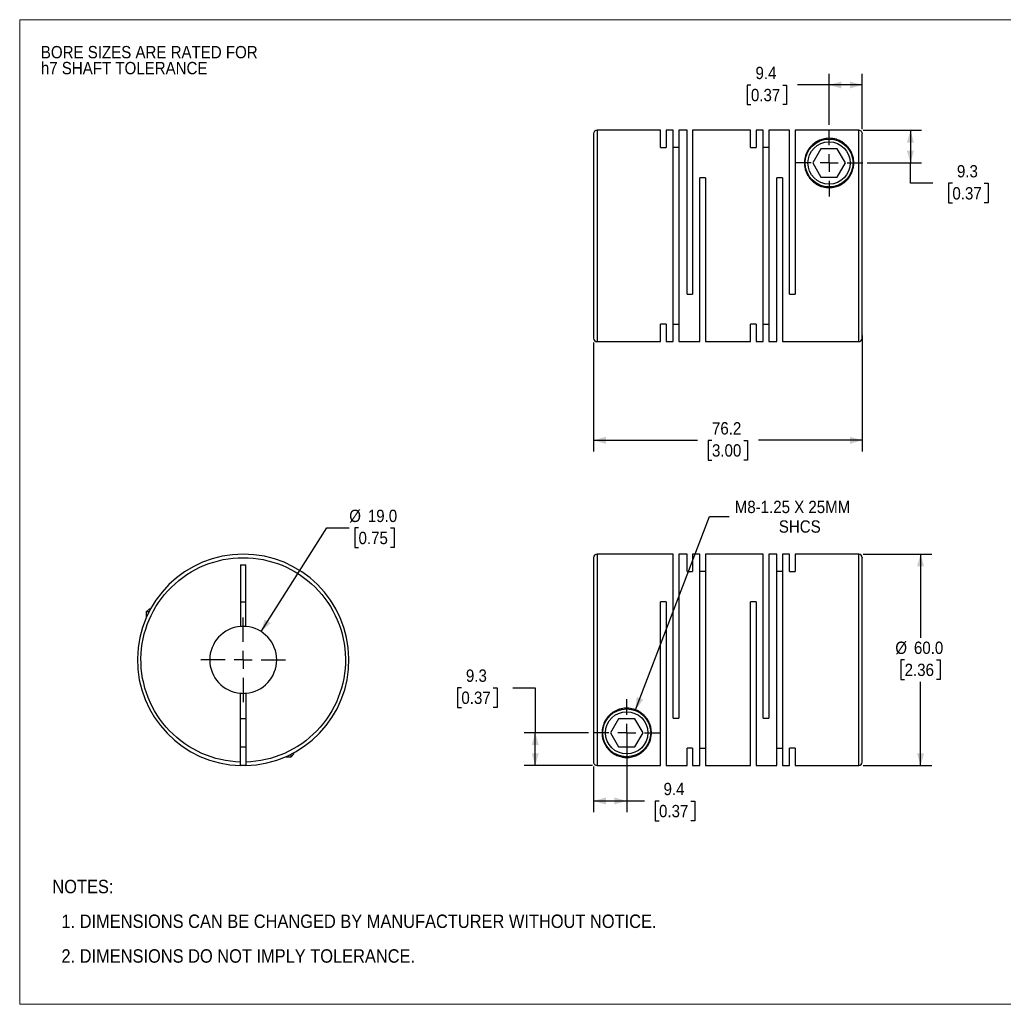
# Model space of a CAD drawing. Header units: millimetres. Extents: x 0 to 432, y 0 to 279.
# Tile 1 of 2: x 0 to 279, y 0 to 279. Entities that reach past the tile are written whole.
import ezdxf

# ---------------------------------------------------------------- set-up
doc = ezdxf.new("R2010")
doc.units = ezdxf.units.MM
doc.linetypes.add('SLD-Solid', pattern=[0])
doc.layers.add('SLD-0', color=7, linetype='SLD-Solid', lineweight=25)
doc.layers.add('TEXT', color=140, linetype='SLD-Solid', lineweight=25)
doc.styles.add('SLDTEXTSTYLE0', font='GOTHIC.TTF', dxfattribs={"width": 0.913})
doc.dimstyles.new('SLDDIMSTYLE0', dxfattribs={"dimtxt": 3.5, "dimasz": 3.5, "dimexe": 0, "dimexo": 0.0625, "dimgap": 0.875, "dimtad": 0, "dimtih": 1, "dimtoh": 1, "dimdec": 1, "dimrnd": 1e-09, "dimzin": 4, "dimdsep": 46, "dimtxsty": 'SLDTEXTSTYLE0', "dimsah": 1, "dimcen": 0, "dimadec": 0, "dimazin": 1, "dimtfac": 1, "dimtdec": 1, "dimtofl": 0, "dimtmove": 0, "dimatfit": 3, "dimfxl": 0, "dimfrac": 2, "dimtolj": 1, "dimtzin": 12, "dimarcsym": 0})
doc.dimstyles.new('SLDDIMSTYLE1', dxfattribs={"dimtxt": 3.5, "dimasz": 3.5, "dimexe": 0, "dimexo": 0.0625, "dimgap": 0.875, "dimtad": 0, "dimtih": 1, "dimtoh": 1, "dimdec": 1, "dimrnd": 1e-09, "dimzin": 12, "dimdsep": 46, "dimtxsty": 'SLDTEXTSTYLE0', "dimsah": 1, "dimcen": 0.09, "dimadec": 0, "dimazin": 3, "dimtfac": 1, "dimtdec": 1, "dimtofl": 0, "dimtmove": 0, "dimatfit": 3, "dimfxl": 0, "dimfrac": 2, "dimtolj": 1, "dimtzin": 12, "dimarcsym": 0})
doc.dimstyles.new('SLDDIMSTYLE2', dxfattribs={"dimtxt": 3.5, "dimasz": 3.5, "dimexe": 0, "dimexo": 0.0625, "dimgap": 0.875, "dimtad": 0, "dimtih": 1, "dimtoh": 1, "dimdec": 1, "dimrnd": 1e-09, "dimzin": 4, "dimdsep": 46, "dimtxsty": 'SLDTEXTSTYLE0', "dimsah": 1, "dimcen": 0.09, "dimadec": 0, "dimazin": 1, "dimtfac": 1, "dimtdec": 1, "dimtofl": 0, "dimtmove": 0, "dimatfit": 3, "dimfxl": 0, "dimfrac": 2, "dimtolj": 1, "dimtzin": 12, "dimarcsym": 0})
doc.dimstyles.new('SLDDIMSTYLE3', dxfattribs={"dimtxt": 3.5, "dimasz": 3.5, "dimexe": 0, "dimexo": 0.0625, "dimgap": 0.875, "dimtad": 0, "dimtih": 1, "dimtoh": 1, "dimdec": 1, "dimrnd": 1e-09, "dimzin": 12, "dimdsep": 46, "dimtxsty": 'SLDTEXTSTYLE0', "dimsah": 1, "dimcen": 0, "dimadec": 0, "dimazin": 3, "dimtfac": 1, "dimtdec": 1, "dimtofl": 0, "dimtmove": 0, "dimatfit": 3, "dimfxl": 0, "dimfrac": 2, "dimtolj": 1, "dimtzin": 12, "dimarcsym": 0})

# ---------------------------------------------------------------- blocks, each defined once
blk = doc.blocks.new('Block2')
at = {"color": 7, "linetype": 'SLD-Solid', "lineweight": 18}
for p, q in [((0, 279.4), (431.8, 279.4)), ((0, 279.4), (0, 0)), ((431.8, 279.4), (431.8, 0)), ((0, 0), (431.8, 0))]:
    blk.add_line(p, q, dxfattribs=at)
blk = doc.blocks.new('SW_NOTE_0_2')
at = {"layer": 'SLD-0', "color": 0, "char_height": 3.5, "attachment_point": 1, "style": 'SLDTEXTSTYLE0'}
for s, insert in [('BORE SIZES ARE RATED FOR ', (0, 4.47)), ('h7 SHAFT TOLERANCE', (0, -0.05))]:
    blk.add_mtext(s, dxfattribs=dict(at, insert=insert))
blk = doc.blocks.new('SW_NOTE_0_3')
at = {"layer": 'TEXT', "color": 0, "char_height": 3.81, "attachment_point": 1, "style": 'SLDTEXTSTYLE0'}
for s, insert in [('NOTES:', (0, 4.87)), ('  1. DIMENSIONS CAN BE CHANGED BY MANUFACTURER WITHOUT NOTICE.', (0, -4.99)), ('  2. DIMENSIONS DO NOT IMPLY TOLERANCE.', (0, -14.84))]:
    blk.add_mtext(s, dxfattribs=dict(at, insert=insert))
blk = doc.blocks.new('_D')
at = {"layer": 'SLD-0'}
for p, q in [((68.47, 105.77), (87.11, 135.17)), ((87.11, 135.17), (93.46, 135.17)), ((96.1, 135.17), (95.04, 135.17)), ((95.04, 135.17), (95.04, 129.61)), ((105.15, 135.17), (106.22, 135.17)), ((106.22, 135.17), (106.22, 129.61)), ((95.04, 129.61), (96.1, 129.61)), ((106.22, 129.61), (105.15, 129.61))]:
    blk.add_line(p, q, dxfattribs=at)
blk.add_solid([(68.47, 105.77), (71.19, 108.19), (69.5, 109.26)], dxfattribs=at)
at = {"layer": 'SLD-0', "char_height": 3.5, "attachment_point": 1, "style": 'SLDTEXTSTYLE0'}
for s, insert in [('%%c', (93.46, 140.35)), ('19.0', (98.74, 140.35)), ('0.75', (96.1, 134.08))]:
    blk.add_mtext(s, dxfattribs=dict(at, insert=insert))
blk = doc.blocks.new('SW_CENTERMARKSYMBOL_0')
at = {"layer": 'SLD-0', "color": 0}
for p, q in [((0, 5.08), (0, 12.04)), ((-5.08, 0), (-12.04, 0)), ((0, 0), (-2.54, 0)), ((0, 0), (0, 2.54)), ((0, 0), (0, -2.54)), ((0, 0), (2.54, 0)), ((5.08, 0), (12.04, 0)), ((0, -5.08), (0, -12.04))]:
    blk.add_line(p, q, dxfattribs=at)
blk = doc.blocks.new('_D_1')
at = {"layer": 'SLD-0'}
for p, q in [((125.27, 89.83), (124.21, 89.83)), ((124.21, 89.83), (124.21, 84.27)), ((134.32, 89.83), (135.39, 89.83)), ((135.39, 89.83), (135.39, 84.27)), ((139.88, 89.85), (146.23, 89.85)), ((146.23, 89.85), (146.23, 77.04)), ((124.21, 84.27), (125.27, 84.27)), ((135.39, 84.27), (134.32, 84.27)), ((161.35, 77.04), (143.05, 77.04)), ((146.23, 67.75), (146.23, 77.04)), ((162.49, 67.75), (143.05, 67.75))]:
    blk.add_line(p, q, dxfattribs=at)
for points in [[(146.23, 77.04), (145.23, 73.54), (147.23, 73.54)], [(146.23, 67.75), (147.23, 71.25), (145.23, 71.25)]]:
    blk.add_solid(points, dxfattribs=at)
at = {"layer": 'SLD-0', "char_height": 3.5, "attachment_point": 1, "style": 'SLDTEXTSTYLE0'}
for s, insert in [('9.3', (126.56, 95.01)), ('0.37', (125.27, 88.74))]:
    blk.add_mtext(s, dxfattribs=dict(at, insert=insert))
blk = doc.blocks.new('_D_2')
at = {"layer": 'SLD-0'}
for p, q in [((172.16, 75.77), (172.16, 54.52)), ((162.76, 67.48), (162.76, 54.52)), ((162.76, 57.7), (172.16, 57.7)), ((172.16, 57.7), (177.18, 57.7)), ((181.32, 57.67), (180.25, 57.67)), ((180.25, 57.67), (180.25, 52.11)), ((190.37, 57.67), (191.44, 57.67)), ((191.44, 57.67), (191.44, 52.11)), ((180.25, 52.11), (181.32, 52.11)), ((191.44, 52.11), (190.37, 52.11))]:
    blk.add_line(p, q, dxfattribs=at)
for points in [[(162.76, 57.7), (166.26, 56.7), (166.26, 58.7)], [(172.16, 57.7), (168.66, 58.7), (168.66, 56.7)]]:
    blk.add_solid(points, dxfattribs=at)
at = {"layer": 'SLD-0', "char_height": 3.5, "attachment_point": 1, "style": 'SLDTEXTSTYLE0'}
for s, insert in [('9.4', (182.61, 62.85)), ('0.37', (181.32, 56.58))]:
    blk.add_mtext(s, dxfattribs=dict(at, insert=insert))
blk = doc.blocks.new('_D_3')
at = {"layer": 'SLD-0'}
for p, q in [((239.23, 127.74), (258.68, 127.74)), ((255.5, 127.74), (255.5, 104.01)), ((250.98, 97.74), (249.91, 97.74)), ((249.91, 97.74), (249.91, 92.19)), ((260.03, 97.74), (261.09, 97.74)), ((261.09, 97.74), (261.09, 92.19)), ((249.91, 92.19), (250.98, 92.19)), ((255.5, 67.74), (255.5, 91.48)), ((261.09, 92.19), (260.03, 92.19)), ((239.23, 67.74), (258.68, 67.74))]:
    blk.add_line(p, q, dxfattribs=at)
for points in [[(255.5, 127.74), (254.5, 124.24), (256.5, 124.24)], [(255.5, 67.74), (256.5, 71.24), (254.5, 71.24)]]:
    blk.add_solid(points, dxfattribs=at)
at = {"layer": 'SLD-0', "char_height": 3.5, "attachment_point": 1, "style": 'SLDTEXTSTYLE0'}
for s, insert in [('%%c', (248.34, 102.92)), ('60.0', (253.62, 102.92)), ('2.36', (250.98, 96.66))]:
    blk.add_mtext(s, dxfattribs=dict(at, insert=insert))
blk = doc.blocks.new('_D_4')
at = {"layer": 'SLD-0'}
for p, q in [((174.67, 83.58), (195.64, 138.41)), ((195.64, 138.41), (201.2, 138.41))]:
    blk.add_line(p, q, dxfattribs=at)
blk.add_solid([(174.67, 83.58), (176.85, 86.49), (174.98, 87.21)], dxfattribs=at)
at = {"layer": 'SLD-0', "char_height": 3.5, "attachment_point": 1, "style": 'SLDTEXTSTYLE0'}
for s, insert in [('M8-1.25 X 25MM', (202.79, 142.89)), ('SHCS', (215.3, 137.33))]:
    blk.add_mtext(s, dxfattribs=dict(at, insert=insert))
blk = doc.blocks.new('SW_CENTERMARKSYMBOL_1')
at = {"layer": 'SLD-0', "color": 0}
for p, q in [((0, 5.08), (0, 9.54)), ((-5.08, 0), (-9.54, 0)), ((0, 0), (-2.54, 0)), ((0, 0), (0, 2.54)), ((0, 0), (0, -2.54)), ((0, 0), (2.54, 0)), ((5.08, 0), (9.54, 0)), ((0, -5.08), (0, -9.54))]:
    blk.add_line(p, q, dxfattribs=at)
blk = doc.blocks.new('_D_6')
at = {"layer": 'SLD-0'}
for p, q in [((162.76, 187.77), (162.76, 156.86)), ((238.96, 189.77), (238.96, 156.86)), ((162.76, 160.04), (192.2, 160.04)), ((196.34, 160.01), (195.27, 160.01)), ((195.27, 160.01), (195.27, 154.45)), ((205.39, 160.01), (206.46, 160.01)), ((206.46, 160.01), (206.46, 154.45)), ((238.96, 160.04), (209.53, 160.04)), ((195.27, 154.45), (196.34, 154.45)), ((206.46, 154.45), (205.39, 154.45))]:
    blk.add_line(p, q, dxfattribs=at)
for points in [[(162.76, 160.04), (166.26, 159.04), (166.26, 161.04)], [(238.96, 160.04), (235.46, 161.04), (235.46, 159.04)]]:
    blk.add_solid(points, dxfattribs=at)
at = {"layer": 'SLD-0', "char_height": 3.5, "attachment_point": 1, "style": 'SLDTEXTSTYLE0'}
for s, insert in [('76.2', (196.34, 165.19)), ('3.00', (196.34, 158.92))]:
    blk.add_mtext(s, dxfattribs=dict(at, insert=insert))
blk = doc.blocks.new('_D_7')
at = {"layer": 'SLD-0'}
for p, q in [((229.56, 249.55), (229.56, 264.06)), ((238.96, 248.3), (238.96, 264.06)), ((207.39, 260.86), (206.32, 260.86)), ((206.32, 260.86), (206.32, 255.3)), ((216.44, 260.86), (217.51, 260.86)), ((217.51, 260.86), (217.51, 255.3)), ((229.56, 260.88), (220.58, 260.88)), ((238.96, 260.88), (229.56, 260.88)), ((206.32, 255.3), (207.39, 255.3)), ((217.51, 255.3), (216.44, 255.3))]:
    blk.add_line(p, q, dxfattribs=at)
for points in [[(229.56, 260.88), (233.06, 259.88), (233.06, 261.88)], [(238.96, 260.88), (235.46, 261.88), (235.46, 259.88)]]:
    blk.add_solid(points, dxfattribs=at)
at = {"layer": 'SLD-0', "char_height": 3.5, "attachment_point": 1, "style": 'SLDTEXTSTYLE0'}
for s, insert in [('9.4', (208.68, 266.04)), ('0.37', (207.39, 259.77))]:
    blk.add_mtext(s, dxfattribs=dict(at, insert=insert))
blk = doc.blocks.new('_D_8')
at = {"layer": 'SLD-0'}
for p, q in [((239.23, 248.03), (255.8, 248.03)), ((252.63, 248.03), (252.63, 238.74)), ((240.37, 238.74), (255.8, 238.74)), ((252.63, 232.99), (252.63, 238.74)), ((258.98, 232.99), (252.63, 232.99)), ((264.53, 232.97), (263.46, 232.97)), ((263.46, 232.97), (263.46, 227.41)), ((273.58, 232.97), (274.65, 232.97)), ((274.65, 232.97), (274.65, 227.41)), ((263.46, 227.41), (264.53, 227.41)), ((274.65, 227.41), (273.58, 227.41))]:
    blk.add_line(p, q, dxfattribs=at)
for points in [[(252.63, 248.03), (251.63, 244.53), (253.63, 244.53)], [(252.63, 238.74), (253.63, 242.24), (251.63, 242.24)]]:
    blk.add_solid(points, dxfattribs=at)
at = {"layer": 'SLD-0', "char_height": 3.5, "attachment_point": 1, "style": 'SLDTEXTSTYLE0'}
for s, insert in [('9.3', (265.82, 238.15)), ('0.37', (264.53, 231.88))]:
    blk.add_mtext(s, dxfattribs=dict(at, insert=insert))
blk = doc.blocks.new('SW_CENTERMARKSYMBOL_3')
at = {"layer": 'SLD-0', "color": 0}
for p, q in [((0, 5.08), (0, 9.54)), ((-5.08, 0), (-9.54, 0)), ((0, 0), (-2.54, 0)), ((0, 0), (0, 2.54)), ((0, 0), (0, -2.54)), ((0, 0), (2.54, 0)), ((5.08, 0), (9.54, 0)), ((0, -5.08), (0, -9.54))]:
    blk.add_line(p, q, dxfattribs=at)

msp = doc.modelspace()

# ---------------------------------------------------------------- linework, layer by layer
for p, q in [((181.76, 248.04), (163.76, 248.04)), ((163.76, 248.04), (163.76, 188.04)), ((181.76, 243.09), (181.76, 248.04)), ((185.36, 248.04), (183.36, 248.04)), ((183.36, 248.04), (183.36, 243.09)), ((185.36, 188.04), (185.36, 248.04)), ((189.26, 248.04), (186.96, 248.04)), ((186.96, 248.04), (186.96, 188.04)), ((189.26, 201.54), (189.26, 248.04)), ((207.26, 248.04), (190.86, 248.04)), ((190.86, 248.04), (190.86, 201.54)), ((207.26, 243.09), (207.26, 248.04)), ((210.86, 248.04), (208.86, 248.04)), ((208.86, 248.04), (208.86, 243.09)), ((210.86, 188.04), (210.86, 248.04)), ((218.36, 248.04), (212.46, 248.04)), ((212.46, 248.04), (212.46, 188.04)), ((218.36, 201.54), (218.36, 248.04)), ((219.96, 248.03), (219.96, 201.54)), ((237.96, 248.03), (219.96, 248.03)), ((237.96, 188.04), (237.96, 248.03)), ((181.76, 243.09), (183.36, 243.09)), ((186.96, 243.09), (185.36, 243.09)), ((207.26, 243.09), (208.86, 243.09)), ((212.46, 243.09), (210.86, 243.09)), ((227.25, 242.74), (224.95, 238.74)), ((231.87, 242.74), (227.25, 242.74)), ((234.18, 238.74), (231.87, 242.74)), ((224.95, 238.74), (227.25, 234.74)), ((231.87, 234.74), (234.18, 238.74)), ((227.25, 234.74), (231.87, 234.74)), ((192.86, 188.04), (192.86, 234.54)), ((194.46, 234.54), (192.86, 234.54)), ((194.46, 234.54), (194.46, 188.04)), ((214.76, 188.04), (214.76, 234.54)), ((216.36, 234.54), (214.76, 234.54)), ((216.36, 234.54), (216.36, 188.04)), ((189.26, 201.54), (190.86, 201.54)), ((218.36, 201.54), (219.96, 201.54)), ((183.36, 192.98), (181.76, 192.98)), ((181.76, 188.04), (181.76, 192.98)), ((183.36, 192.98), (183.36, 188.04)), ((185.36, 192.98), (186.96, 192.98)), ((208.86, 192.98), (207.26, 192.98)), ((207.26, 188.04), (207.26, 192.98)), ((208.86, 192.98), (208.86, 188.04)), ((210.86, 192.98), (212.46, 192.98)), ((163.76, 188.04), (181.76, 188.04)), ((183.36, 188.04), (185.36, 188.04)), ((186.96, 188.04), (192.86, 188.04)), ((194.46, 188.04), (207.26, 188.04)), ((208.86, 188.04), (210.86, 188.04)), ((212.46, 188.04), (214.76, 188.04)), ((216.36, 188.04), (237.96, 188.04)), ((185.36, 127.74), (163.76, 127.74)), ((163.76, 127.74), (163.76, 67.75)), ((185.36, 81.24), (185.36, 127.74)), ((189.26, 127.74), (186.96, 127.74)), ((186.96, 127.74), (186.96, 81.24)), ((189.26, 122.8), (189.26, 127.74)), ((192.86, 127.74), (190.86, 127.74)), ((190.86, 127.74), (190.86, 122.8)), ((192.86, 67.74), (192.86, 127.74)), ((210.86, 127.74), (194.46, 127.74)), ((194.46, 127.74), (194.46, 67.74)), ((210.86, 81.24), (210.86, 127.74)), ((214.76, 127.74), (212.46, 127.74)), ((212.46, 127.74), (212.46, 81.24)), ((214.76, 67.74), (214.76, 127.74)), ((218.36, 127.74), (216.36, 127.74)), ((216.36, 127.74), (216.36, 67.74)), ((218.36, 122.8), (218.36, 127.74)), ((237.96, 127.74), (219.96, 127.74)), ((219.96, 127.74), (219.96, 122.8)), ((237.96, 67.74), (237.96, 127.74)), ((62.64, 124.74), (64.14, 124.74)), ((62.64, 124.74), (62.64, 107.21)), ((64.14, 107.21), (64.14, 124.74)), ((189.26, 122.8), (190.86, 122.8)), ((194.46, 122.8), (192.86, 122.8)), ((216.36, 122.8), (214.76, 122.8)), ((218.36, 122.8), (219.96, 122.8)), ((36.69, 112.14), (35.89, 111.34)), ((37.07, 112.14), (36.69, 112.14)), ((62.64, 114.24), (64.14, 114.24)), ((183.36, 114.24), (181.76, 114.24)), ((181.76, 67.75), (181.76, 114.24)), ((183.36, 114.24), (183.36, 67.74)), ((208.86, 114.24), (207.26, 114.24)), ((207.26, 67.74), (207.26, 114.24)), ((208.86, 114.24), (208.86, 67.74)), ((35.89, 111.34), (35.89, 109.73)), ((36.65, 111.34), (35.89, 111.34)), ((62.64, 68.75), (62.64, 88.27)), ((64.14, 88.27), (64.14, 68.75)), ((64.14, 81.04), (62.64, 81.04)), ((169.85, 81.04), (167.55, 77.04)), ((174.47, 81.04), (169.85, 81.04)), ((176.78, 77.04), (174.47, 81.04)), ((185.36, 81.24), (186.96, 81.24)), ((210.86, 81.24), (212.46, 81.24)), ((167.55, 77.04), (169.85, 73.04)), ((174.47, 73.04), (176.78, 77.04)), ((62.64, 73.04), (64.14, 73.04)), ((169.85, 73.04), (174.47, 73.04)), ((189.26, 67.74), (189.26, 72.69)), ((190.86, 72.69), (189.26, 72.69)), ((190.86, 72.69), (190.86, 67.74)), ((192.86, 72.69), (194.46, 72.69)), ((214.76, 72.69), (216.36, 72.69)), ((219.96, 72.69), (218.36, 72.69)), ((218.36, 67.74), (218.36, 72.69)), ((219.96, 72.69), (219.96, 67.74)), ((75.38, 70.24), (76.99, 70.24)), ((76.99, 70.24), (77.79, 71.04)), ((76.99, 70.24), (76.99, 71)), ((77.79, 71.04), (77.79, 71.42)), ((163.76, 67.75), (181.76, 67.75)), ((183.36, 67.74), (189.26, 67.74)), ((190.86, 67.74), (192.86, 67.74)), ((194.46, 67.74), (207.26, 67.74)), ((208.86, 67.74), (214.76, 67.74)), ((216.36, 67.74), (218.36, 67.74)), ((219.96, 67.74), (237.96, 67.74))]:
    msp.add_line(p, q)
at = {"flags": 128}
msp.add_lwpolyline([(64.14, 67.75), (63.39, 67.74), (62.64, 67.75)], dxfattribs=at)
for centre, radius in [((229.56, 238.74), 6.8), ((229.56, 238.74), 6), ((172.16, 77.04), 6.8), ((172.16, 77.04), 6)]:
    msp.add_circle(centre, radius)
for centre, radius, start, end in [((163.76, 247.04), 1, 90, 180), ((163.76, 189.04), 1, 180, 270), ((237.96, 189.04), 1, 270, 0), ((63.39, 97.74), 30, 271.4325, 268.5675), ((163.76, 126.74), 1, 90, 180), ((237.96, 126.74), 1, 0, 90), ((63.39, 97.74), 9.5, 94.5281, 265.4719), ((63.39, 97.74), 9.5, 85.4719, 94.5281), ((63.39, 97.74), 9.5, 274.5281, 85.4719), ((63.39, 97.74), 9.5, 265.4719, 274.5281), ((237.96, 68.74), 1, 270, 0)]:
    msp.add_arc(centre, radius, start, end)
for points, knots in [([(162.76, 247.03), (162.76, 247.03), (162.76, 247.05), (162.76, 246.95), (162.76, 246.7), (162.76, 246.27), (162.76, 245.68), (162.76, 244.95), (162.76, 244.12), (162.76, 243.21), (162.76, 242.01), (162.76, 240.45), (162.76, 238.67), (162.76, 236.97), (162.76, 235.43), (162.76, 233.82), (162.76, 232.15), (162.76, 230.42), (162.76, 228.55), (162.76, 226.54), (162.76, 224.4), (162.76, 222.26), (162.76, 220.14), (162.76, 218.04), (162.76, 215.93), (162.76, 213.81), (162.76, 211.68), (162.76, 209.54), (162.76, 207.52), (162.76, 205.65), (162.76, 203.93), (162.76, 201.97), (162.76, 199.84), (162.76, 197.87), (162.76, 196.29), (162.76, 195.03), (162.76, 193.89), (162.76, 192.86), (162.76, 191.95), (162.76, 191.12), (162.76, 190.39), (162.76, 189.8), (162.76, 189.37), (162.76, 189.13), (162.76, 189.02), (162.76, 189.04), (162.76, 189.05)], [0, 0, 0, 0, 0.004116, 0.027255, 0.050368, 0.074219, 0.098691, 0.123203, 0.144472, 0.165695, 0.186968, 0.219506, 0.25205, 0.273763, 0.295429, 0.317148, 0.338416, 0.359639, 0.380912, 0.405419, 0.429893, 0.453744, 0.476855, 0.5, 0.52314, 0.546252, 0.570103, 0.594575, 0.619088, 0.640356, 0.661579, 0.682852, 0.71539, 0.747934, 0.769648, 0.791313, 0.813032, 0.8343, 0.855523, 0.876797, 0.901303, 0.925777, 0.949628, 0.972739, 0.995884, 1, 1, 1, 1]), ([(237.96, 248.03), (238.1, 248.03), (238.23, 248), (238.47, 247.9), (238.58, 247.83), (238.86, 247.55), (238.96, 247.29), (238.96, 247.03)], [0, 0, 0, 0, 0.25, 0.25, 0.5, 0.5, 1, 1, 1, 1]), ([(238.96, 189.04), (238.96, 189.04), (238.96, 192.04), (238.96, 202.76), (238.96, 210.04), (238.96, 225.29), (238.96, 232.65), (238.96, 243.64), (238.96, 246.83), (238.96, 247.03)], [0, 0, 0, 0, 0.25, 0.25, 0.5, 0.5, 0.75, 0.75, 1, 1, 1, 1]), ([(229.96, 245.73), (230.11, 245.72), (230.25, 245.7), (230.53, 245.67), (230.66, 245.65), (231.06, 245.58), (231.31, 245.52), (231.77, 245.38), (232, 245.3), (232.41, 245.14), (232.61, 245.04), (233.17, 244.75), (233.51, 244.53), (234.12, 244.06), (234.4, 243.81), (234.92, 243.27), (235.15, 242.98), (235.56, 242.37), (235.74, 242.05), (236.06, 241.37), (236.19, 241.02), (236.35, 240.46), (236.4, 240.27), (236.47, 239.88), (236.5, 239.68), (236.57, 239.08), (236.58, 238.67), (236.52, 237.82), (236.45, 237.38), (236.21, 236.5), (236.05, 236.06), (235.73, 235.41), (235.61, 235.19), (235.34, 234.77), (235.19, 234.56), (234.71, 233.96), (234.33, 233.58), (233.69, 233.08), (233.47, 232.92), (232.99, 232.63), (232.74, 232.49), (232.23, 232.26), (231.97, 232.16), (231.43, 231.98), (231.15, 231.91), (230.29, 231.75), (229.72, 231.71), (228.85, 231.77), (228.56, 231.8), (228, 231.91), (227.72, 231.98), (227.18, 232.15), (226.91, 232.25), (226.4, 232.49), (226.15, 232.62), (225.45, 233.05), (225.02, 233.38), (224.26, 234.13), (223.94, 234.54), (223.4, 235.37), (223.19, 235.82), (222.85, 236.69), (222.74, 237.13), (222.63, 237.78), (222.6, 238), (222.57, 238.42), (222.56, 238.63), (222.57, 239.25), (222.61, 239.65), (222.76, 240.43), (222.87, 240.8), (223.13, 241.52), (223.29, 241.85), (223.65, 242.5), (223.85, 242.8), (224.31, 243.38), (224.56, 243.65), (225.12, 244.16), (225.43, 244.4), (226.1, 244.83), (226.46, 245.03), (227.08, 245.29), (227.3, 245.36), (227.76, 245.5), (228.01, 245.57), (228.53, 245.67), (228.81, 245.7), (229.38, 245.74), (229.67, 245.74), (229.96, 245.73)], [0, 0, 0, 0, 0.007813, 0.007813, 0.015625, 0.015625, 0.03125, 0.03125, 0.046875, 0.046875, 0.0625, 0.0625, 0.09375, 0.09375, 0.125, 0.125, 0.15625, 0.15625, 0.1875, 0.1875, 0.21875, 0.21875, 0.234375, 0.234375, 0.25, 0.25, 0.28125, 0.28125, 0.3125, 0.3125, 0.34375, 0.34375, 0.359375, 0.359375, 0.375, 0.375, 0.40625, 0.40625, 0.421875, 0.421875, 0.4375, 0.4375, 0.453125, 0.453125, 0.46875, 0.46875, 0.5, 0.5, 0.515625, 0.515625, 0.53125, 0.53125, 0.546875, 0.546875, 0.5625, 0.5625, 0.59375, 0.59375, 0.625, 0.625, 0.65625, 0.65625, 0.6875, 0.6875, 0.703125, 0.703125, 0.71875, 0.71875, 0.75, 0.75, 0.78125, 0.78125, 0.8125, 0.8125, 0.84375, 0.84375, 0.875, 0.875, 0.90625, 0.90625, 0.9375, 0.9375, 0.953125, 0.953125, 0.96875, 0.96875, 0.984375, 0.984375, 1, 1, 1, 1]), ([(62.64, 68.75), (55.01, 68.95), (47.77, 72.14), (37.2, 83.13), (34.29, 90.49), (34.49, 105.74), (37.59, 113.02), (48.44, 123.74), (55.76, 126.74), (71.01, 126.74), (78.33, 123.74), (89.19, 113.02), (92.28, 105.74), (92.48, 90.49), (89.57, 83.13), (79, 72.14), (71.76, 68.95), (64.14, 68.75)], [0, 0, 0, 0, 0.125, 0.125, 0.25, 0.25, 0.375, 0.375, 0.5, 0.5, 0.625, 0.625, 0.75, 0.75, 0.875, 0.875, 1, 1, 1, 1]), ([(162.76, 126.74), (162.76, 126.74), (162.76, 123.74), (162.76, 113.02), (162.76, 105.74), (162.76, 90.49), (162.76, 83.13), (162.76, 72.14), (162.76, 68.95), (162.76, 68.75)], [0, 0, 0, 0, 0.25, 0.25, 0.5, 0.5, 0.75, 0.75, 1, 1, 1, 1]), ([(238.96, 68.75), (238.96, 68.75), (238.96, 68.73), (238.96, 68.83), (238.96, 69.08), (238.96, 69.51), (238.96, 70.1), (238.96, 70.83), (238.96, 71.66), (238.96, 72.57), (238.96, 73.77), (238.96, 75.33), (238.96, 77.11), (238.96, 78.81), (238.96, 80.35), (238.96, 81.96), (238.96, 83.63), (238.96, 85.36), (238.96, 87.23), (238.96, 89.24), (238.96, 91.38), (238.96, 93.52), (238.96, 95.64), (238.96, 97.74), (238.96, 99.85), (238.96, 101.97), (238.96, 104.1), (238.96, 106.24), (238.96, 108.26), (238.96, 110.13), (238.96, 111.85), (238.96, 113.81), (238.96, 115.94), (238.96, 117.91), (238.96, 119.49), (238.96, 120.75), (238.96, 121.89), (238.96, 122.92), (238.96, 123.83), (238.96, 124.66), (238.96, 125.39), (238.96, 125.98), (238.96, 126.41), (238.96, 126.65), (238.96, 126.76), (238.96, 126.74), (238.96, 126.73)], [0, 0, 0, 0, 0.0041157, 0.0272552, 0.0503678, 0.0742189, 0.0986911, 0.1232033, 0.1444715, 0.1656947, 0.1869681, 0.219506, 0.2520499, 0.2737634, 0.2954289, 0.3171476, 0.3384158, 0.359639, 0.3809123, 0.405419, 0.429893, 0.4537441, 0.4768548, 0.5, 0.5231395, 0.5462521, 0.5701033, 0.5945754, 0.6190877, 0.6403559, 0.6615791, 0.6828524, 0.7153904, 0.7479343, 0.7696477, 0.7913132, 0.8130319, 0.8343001, 0.8555233, 0.8767967, 0.9013034, 0.9257774, 0.9496284, 0.9727392, 0.9958843, 1, 1, 1, 1]), ([(178.69, 74.51), (178.55, 74.16), (178.39, 73.82), (178.01, 73.18), (177.8, 72.87), (177.33, 72.31), (177.07, 72.04), (176.65, 71.66), (176.5, 71.54), (176.19, 71.31), (176.02, 71.2), (175.5, 70.88), (175.13, 70.69), (174.5, 70.44), (174.27, 70.36), (173.79, 70.23), (173.54, 70.17), (173, 70.09), (172.72, 70.06), (172.28, 70.04), (172.14, 70.04), (171.85, 70.05), (171.7, 70.06), (171.42, 70.08), (171.28, 70.1), (171.01, 70.14), (170.88, 70.16), (170.5, 70.24), (170.26, 70.3), (169.57, 70.52), (169.17, 70.7), (168.44, 71.1), (168.11, 71.32), (167.51, 71.8), (167.24, 72.06), (166.73, 72.61), (166.51, 72.91), (165.9, 73.83), (165.59, 74.51), (165.34, 75.45), (165.3, 75.64), (165.23, 76.04), (165.21, 76.23), (165.16, 76.84), (165.15, 77.25), (165.23, 78.11), (165.31, 78.55), (165.57, 79.43), (165.74, 79.87), (166.2, 80.73), (166.48, 81.16), (166.98, 81.75), (167.16, 81.94), (167.55, 82.31), (167.75, 82.48), (168.19, 82.81), (168.42, 82.96), (168.9, 83.24), (169.16, 83.37), (169.67, 83.59), (169.94, 83.69), (170.49, 83.85), (170.77, 83.91), (171.63, 84.05), (172.2, 84.07), (173.07, 83.99), (173.36, 83.95), (173.92, 83.83), (174.19, 83.75), (174.72, 83.56), (174.99, 83.45), (175.5, 83.21), (175.74, 83.07), (176.2, 82.77), (176.41, 82.61), (176.83, 82.27), (177.02, 82.09), (177.58, 81.51), (177.88, 81.11), (178.4, 80.26), (178.61, 79.82), (178.92, 78.94), (179.02, 78.51), (179.12, 77.86), (179.14, 77.64), (179.17, 77.22), (179.17, 77.01), (179.13, 75.99), (178.97, 75.22), (178.69, 74.51)], [0, 0, 0, 0, 0.03125, 0.03125, 0.0625, 0.0625, 0.09375, 0.09375, 0.109375, 0.109375, 0.125, 0.125, 0.15625, 0.15625, 0.171875, 0.171875, 0.1875, 0.1875, 0.203125, 0.203125, 0.210938, 0.210938, 0.21875, 0.21875, 0.226563, 0.226563, 0.234375, 0.234375, 0.25, 0.25, 0.28125, 0.28125, 0.3125, 0.3125, 0.34375, 0.34375, 0.375, 0.375, 0.4375, 0.4375, 0.453125, 0.453125, 0.46875, 0.46875, 0.5, 0.5, 0.53125, 0.53125, 0.5625, 0.5625, 0.59375, 0.59375, 0.609375, 0.609375, 0.625, 0.625, 0.640625, 0.640625, 0.65625, 0.65625, 0.671875, 0.671875, 0.6875, 0.6875, 0.71875, 0.71875, 0.734375, 0.734375, 0.75, 0.75, 0.765625, 0.765625, 0.78125, 0.78125, 0.796875, 0.796875, 0.8125, 0.8125, 0.84375, 0.84375, 0.875, 0.875, 0.90625, 0.90625, 0.921875, 0.921875, 0.9375, 0.9375, 1, 1, 1, 1]), ([(62.64, 67.75), (62.64, 67.75), (62.64, 67.78), (62.64, 67.88), (62.64, 67.95), (62.64, 68.23), (62.64, 68.49), (62.64, 68.75)], [0, 0, 0, 0, 0.25, 0.25, 0.5, 0.5, 1, 1, 1, 1]), ([(64.14, 68.75), (64.14, 68.62), (64.14, 68.49), (64.14, 68.25), (64.14, 68.14), (64.14, 67.86), (64.14, 67.75), (64.14, 67.75)], [0, 0, 0, 0, 0.25, 0.25, 0.5, 0.5, 1, 1, 1, 1]), ([(162.76, 68.75), (162.76, 68.62), (162.79, 68.49), (162.89, 68.25), (162.96, 68.14), (163.24, 67.86), (163.5, 67.75), (163.76, 67.75)], [0, 0, 0, 0, 0.25, 0.25, 0.5, 0.5, 1, 1, 1, 1])]:
    msp.add_open_spline(points, degree=3, knots=knots)

# ---------------------------------------------------------------- block references
at = {"color": 7, "linetype": 'Continuous'}
msp.add_blockref('Block2', (0, 0), dxfattribs=at)
at = {"layer": 'SLD-0'}
for name, p in [('SW_NOTE_0_2', (6, 267.47)), ('SW_CENTERMARKSYMBOL_3', (229.56, 238.74)), ('SW_CENTERMARKSYMBOL_0', (63.39, 97.74)), ('SW_CENTERMARKSYMBOL_1', (172.16, 77.04))]:
    msp.add_blockref(name, p, dxfattribs=at)
at = {"layer": 'TEXT'}
msp.add_blockref('SW_NOTE_0_3', (9.26, 30.46), dxfattribs=at)

# ---------------------------------------------------------------- dimensions: what is measured, and where the dimension line sits
at = {"layer": 'SLD-0'}
for base, p1, p2, picture, middle in [((229.56, 260.88), (238.96, 247.03), (229.56, 248.28), '_D_7', (211.92, 260.88)), ((238.96, 160.04), (162.76, 189.04), (238.96, 191.04), '_D_6', (200.86, 160.04)), ((172.16, 57.7), (162.76, 68.75), (172.16, 77.04), '_D_2', (185.85, 57.7))]:
    dim = msp.add_linear_dim(base=base, p1=p1, p2=p2, dimstyle='SLDDIMSTYLE1', dxfattribs=at)
    dim.commit()
    dim.dimension.update_dxf_attribs({"geometry": picture, "text_midpoint": middle, "dimtype": 160})
for base, p1, p2, picture, middle in [((252.63, 238.74), (237.96, 248.03), (239.1, 238.74), '_D_8', (252.63, 232.99)), ((146.23, 77.04), (163.76, 67.75), (162.62, 77.04), '_D_1', (146.23, 89.85))]:
    dim = msp.add_linear_dim(base=base, p1=p1, p2=p2, angle=90, dimstyle='SLDDIMSTYLE1', dxfattribs=at)
    dim.commit()
    dim.dimension.update_dxf_attribs({"geometry": picture, "text_midpoint": middle, "dimtype": 160})
dim = msp.add_diameter_dim_2p(p1=(169.66, 70.5), p2=(174.67, 83.58), text='M8-1.25 X 25MM\\PSHCS', dimstyle='SLDDIMSTYLE3', override={"dimpost": '<>'}, dxfattribs=at)
dim.commit()
dim.dimension.update_dxf_attribs({"geometry": '_D_4', "text_midpoint": (221.11, 138.41), "dimtype": 163})
dim = msp.add_diameter_dim_2p(p1=(58.3, 89.72), p2=(68.47, 105.77), dimstyle='SLDDIMSTYLE0', dxfattribs=at)
dim.commit()
dim.dimension.update_dxf_attribs({"geometry": '_D', "text_midpoint": (100.63, 135.17), "dimtype": 163})
dim = msp.add_linear_dim(base=(255.5, 127.74), p1=(237.96, 67.74), p2=(237.96, 127.74), angle=90, text='%%c<>', dimstyle='SLDDIMSTYLE2', dxfattribs=at)
dim.commit()
dim.dimension.update_dxf_attribs({"geometry": '_D_3', "text_midpoint": (255.5, 97.74), "dimtype": 160})

doc.saveas('drawing.dxf')
